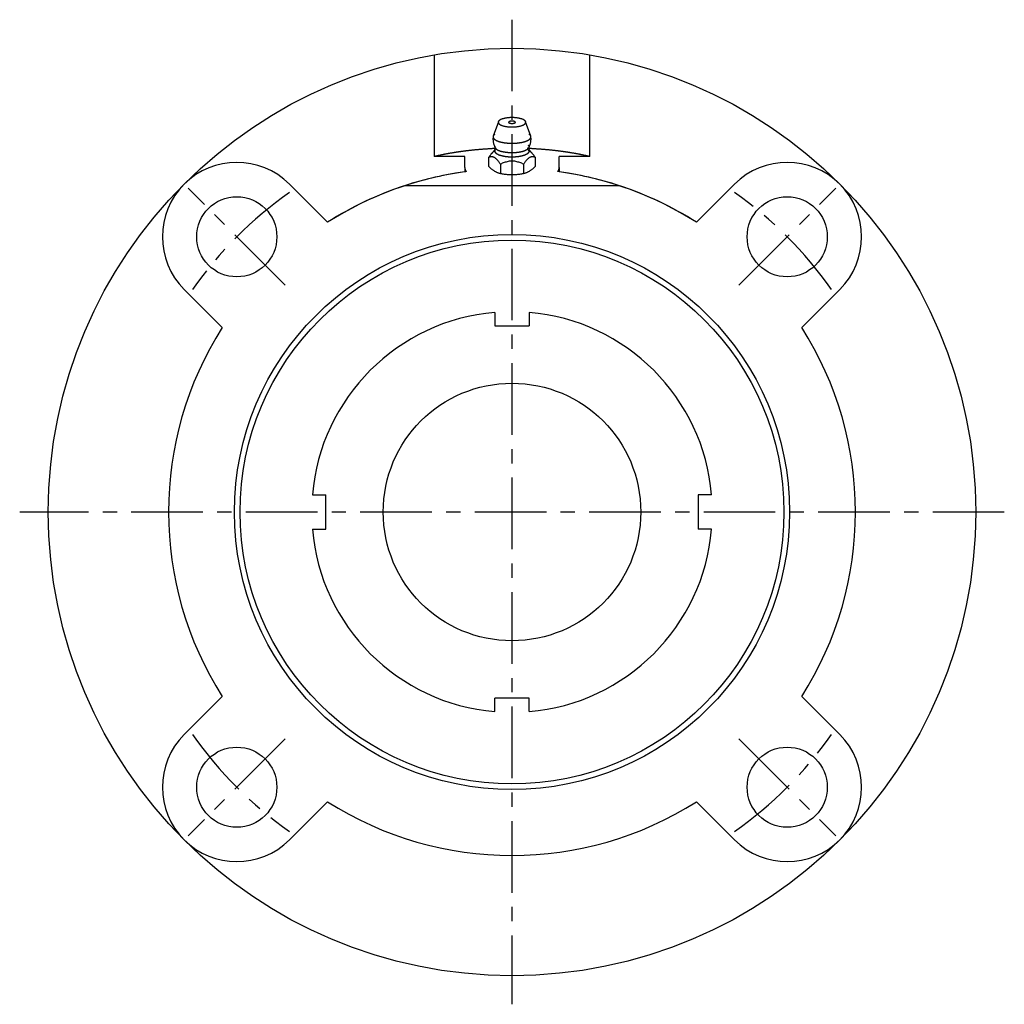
# Model space of a CAD drawing. Extents: x -86 to 176, y -86 to 176.
# Tile 1 of 3: x -86 to 86, y -86 to 86. Entities that reach past the tile are written whole.
import ezdxf

# ---------------------------------------------------------------- set-up
doc = ezdxf.new("R2010")
doc.units = 0
doc.header["$LTSCALE"] = 10
doc.linetypes.add('CENTER', pattern=[2, 1.25, -0.25, 0.25, -0.25])
doc.layers.get('0').update_dxf_attribs({"linetype": 'CONTINUOUS'})
doc.layers.add('CENTER', color=1, linetype='CENTER')

msp = doc.modelspace()

# ---------------------------------------------------------------- linework, layer by layer
for p, q in [((-13.56, 62.1), (-13.56, 79.86)), ((13.56, 79.86), (13.56, 62.1)), ((-2.38, 68.18), (-3.27, 65.67)), ((3.27, 65.67), (2.38, 68.18)), ((-8.25, 62.1), (-13.56, 62.1)), ((-8.25, 60.17), (-8.25, 62.1)), ((-4.04, 60.36), (-4.04, 61.97)), ((4.04, 61.97), (4.04, 60.36)), ((8.25, 60.17), (8.25, 62.1)), ((13.56, 62.1), (8.25, 62.1)), ((-2.02, 60.77), (-2.02, 59.16)), ((2.02, 60.77), (2.02, 59.16)), ((-8.25, 60.17), (-8.25, 59.43)), ((8.25, 60.17), (8.25, 59.43)), ((-38.89, 57.28), (-32.23, 50.61)), ((18.73, 57), (-18.73, 57)), ((32.23, 50.61), (38.89, 57.28)), ((-50.61, 32.23), (-57.28, 38.89)), ((57.28, 38.89), (50.61, 32.23)), ((-3, 34.87), (-3, 32.5)), ((3, 34.87), (3, 32.5)), ((-3, 32.5), (3, 32.5)), ((-34.87, 3), (-32.5, 3)), ((-32.5, -3), (-32.5, 3)), ((32.5, 3), (32.5, -3)), ((34.87, 3), (32.5, 3)), ((-34.87, -3), (-32.5, -3)), ((34.87, -3), (32.5, -3)), ((-57.28, -38.89), (-50.61, -32.23)), ((3, -32.5), (-3, -32.5)), ((-3, -34.87), (-3, -32.5)), ((3, -34.87), (3, -32.5)), ((50.61, -32.23), (57.28, -38.89)), ((-32.23, -50.61), (-38.89, -57.28)), ((38.89, -57.28), (32.23, -50.61))]:
    msp.add_line(p, q)
for points in [[(0.15, 68.27), (0.14, 68.27), (0.13, 68.28), (0.11, 68.28), (0.1, 68.28), (0.09, 68.28), (0.08, 68.28), (0.06, 68.28), (0.05, 68.28), (0.04, 68.28), (0.03, 68.28), (0.01, 68.28), (0, 68.28), (-0.01, 68.28), (-0.03, 68.28), (-0.04, 68.28), (-0.05, 68.28), (-0.06, 68.28), (-0.08, 68.28), (-0.09, 68.28), (-0.1, 68.28), (-0.11, 68.28), (-0.13, 68.28), (-0.14, 68.27), (-0.15, 68.27)], [(-3.29, 65.59), (-3.3, 65.5), (-3.31, 65.42), (-3.31, 65.34), (-3.32, 65.25), (-3.32, 65.17), (-3.32, 65.09), (-3.31, 65), (-3.31, 64.92), (-3.3, 64.83), (-3.29, 64.75), (-3.28, 64.67), (-3.27, 64.58), (-3.25, 64.5), (-3.23, 64.42), (-3.21, 64.34), (-3.19, 64.26), (-3.17, 64.18), (-3.14, 64.1), (-3.11, 64.02), (-3.08, 63.94), (-3.05, 63.86), (-3.02, 63.78), (-2.98, 63.71), (-2.94, 63.63)], [(2.94, 63.63), (2.98, 63.71), (3.02, 63.78), (3.05, 63.86), (3.08, 63.94), (3.11, 64.02), (3.14, 64.1), (3.17, 64.18), (3.19, 64.26), (3.21, 64.34), (3.23, 64.42), (3.25, 64.5), (3.27, 64.58), (3.28, 64.67), (3.29, 64.75), (3.3, 64.83), (3.31, 64.92), (3.31, 65), (3.32, 65.09), (3.32, 65.17), (3.32, 65.25), (3.31, 65.34), (3.31, 65.42), (3.3, 65.5), (3.29, 65.59)], [(-4.04, 61.97), (-3.99, 62.04), (-3.95, 62.11), (-3.9, 62.17), (-3.85, 62.24), (-3.8, 62.3), (-3.76, 62.36), (-3.71, 62.43), (-3.66, 62.49), (-3.62, 62.55), (-3.57, 62.6), (-3.52, 62.66), (-3.47, 62.71), (-3.43, 62.76), (-3.38, 62.81), (-3.33, 62.86), (-3.28, 62.9), (-3.24, 62.95), (-3.19, 62.98), (-3.14, 63.02), (-3.09, 63.06), (-3.05, 63.09), (-3, 63.11), (-2.95, 63.14), (-2.9, 63.16)], [(-2.02, 60.77), (-2.1, 60.89), (-2.19, 61.01), (-2.27, 61.12), (-2.35, 61.23), (-2.44, 61.34), (-2.52, 61.44), (-2.61, 61.54), (-2.69, 61.62), (-2.78, 61.71), (-2.86, 61.78), (-2.95, 61.84), (-3.03, 61.9), (-3.11, 61.94), (-3.2, 61.98), (-3.28, 62.01), (-3.37, 62.03), (-3.45, 62.04), (-3.54, 62.04), (-3.62, 62.04), (-3.71, 62.04), (-3.79, 62.02), (-3.87, 62.01), (-3.96, 61.99), (-4.04, 61.97)], [(-3.38, 62.81), (-3.36, 62.83), (-3.34, 62.85), (-3.33, 62.87), (-3.31, 62.89), (-3.29, 62.91), (-3.27, 62.93), (-3.25, 62.95), (-3.24, 62.97), (-3.22, 62.99), (-3.2, 63.01), (-3.18, 63.03), (-3.16, 63.05), (-3.14, 63.07), (-3.13, 63.09), (-3.11, 63.12), (-3.09, 63.14), (-3.07, 63.16), (-3.05, 63.19), (-3.04, 63.21), (-3.02, 63.23), (-3, 63.26), (-2.98, 63.28), (-2.97, 63.31), (-2.95, 63.33)], [(-2.95, 63.32), (-2.95, 63.33), (-2.95, 63.33), (-2.94, 63.34), (-2.94, 63.35), (-2.94, 63.36), (-2.93, 63.37), (-2.93, 63.38), (-2.93, 63.39), (-2.92, 63.41), (-2.92, 63.43), (-2.92, 63.44), (-2.92, 63.46), (-2.92, 63.48), (-2.92, 63.49), (-2.92, 63.51), (-2.92, 63.53), (-2.92, 63.54), (-2.92, 63.56), (-2.93, 63.58), (-2.93, 63.59), (-2.93, 63.6), (-2.94, 63.61), (-2.94, 63.63), (-2.94, 63.63)], [(4.04, 61.97), (3.96, 61.99), (3.87, 62.01), (3.79, 62.02), (3.71, 62.04), (3.62, 62.04), (3.54, 62.04), (3.45, 62.04), (3.37, 62.03), (3.28, 62.01), (3.2, 61.98), (3.11, 61.94), (3.03, 61.9), (2.95, 61.84), (2.86, 61.78), (2.78, 61.71), (2.69, 61.62), (2.61, 61.54), (2.52, 61.44), (2.44, 61.34), (2.35, 61.23), (2.27, 61.12), (2.19, 61.01), (2.1, 60.89), (2.02, 60.77)], [(2.84, 63.18), (2.89, 63.16), (2.94, 63.14), (2.99, 63.12), (3.04, 63.09), (3.09, 63.06), (3.14, 63.02), (3.19, 62.98), (3.24, 62.94), (3.29, 62.9), (3.34, 62.85), (3.39, 62.8), (3.44, 62.75), (3.49, 62.69), (3.54, 62.63), (3.59, 62.57), (3.64, 62.51), (3.69, 62.45), (3.74, 62.39), (3.79, 62.32), (3.84, 62.25), (3.89, 62.18), (3.94, 62.11), (3.99, 62.04), (4.04, 61.97)], [(2.94, 63.63), (2.94, 63.63), (2.93, 63.61), (2.93, 63.6), (2.93, 63.59), (2.92, 63.58), (2.92, 63.56), (2.92, 63.55), (2.91, 63.53), (2.91, 63.51), (2.91, 63.49), (2.91, 63.47), (2.91, 63.45), (2.91, 63.44), (2.92, 63.42), (2.92, 63.4), (2.92, 63.39), (2.93, 63.37), (2.93, 63.36), (2.94, 63.35), (2.94, 63.34), (2.94, 63.34), (2.95, 63.33), (2.95, 63.33), (2.95, 63.32)], [(2.95, 63.33), (2.97, 63.31), (2.98, 63.28), (3, 63.26), (3.02, 63.23), (3.04, 63.21), (3.05, 63.19), (3.07, 63.16), (3.09, 63.14), (3.11, 63.12), (3.13, 63.09), (3.14, 63.07), (3.16, 63.05), (3.18, 63.03), (3.2, 63.01), (3.22, 62.99), (3.24, 62.97), (3.25, 62.95), (3.27, 62.93), (3.29, 62.91), (3.31, 62.89), (3.33, 62.87), (3.34, 62.85), (3.36, 62.83), (3.38, 62.81)], [(-4.04, 60.36), (-3.96, 60.27), (-3.88, 60.18), (-3.79, 60.1), (-3.71, 60.03), (-3.62, 59.96), (-3.54, 59.89), (-3.45, 59.82), (-3.36, 59.76), (-3.28, 59.71), (-3.19, 59.65), (-3.11, 59.6), (-3.03, 59.55), (-2.95, 59.51), (-2.87, 59.46), (-2.78, 59.41), (-2.7, 59.37), (-2.61, 59.33), (-2.53, 59.29), (-2.44, 59.25), (-2.35, 59.22), (-2.27, 59.2), (-2.18, 59.18), (-2.1, 59.17), (-2.02, 59.16)], [(2.02, 60.77), (1.85, 60.84), (1.69, 60.91), (1.52, 60.98), (1.35, 61.04), (1.18, 61.09), (1.02, 61.14), (0.85, 61.19), (0.68, 61.23), (0.51, 61.26), (0.34, 61.28), (0.17, 61.29), (0, 61.3), (-0.17, 61.29), (-0.34, 61.28), (-0.51, 61.26), (-0.68, 61.23), (-0.85, 61.19), (-1.02, 61.14), (-1.18, 61.09), (-1.35, 61.04), (-1.52, 60.98), (-1.69, 60.91), (-1.85, 60.84), (-2.02, 60.77)], [(2.02, 59.16), (2.1, 59.17), (2.18, 59.18), (2.27, 59.2), (2.35, 59.22), (2.44, 59.25), (2.53, 59.29), (2.61, 59.33), (2.7, 59.37), (2.78, 59.41), (2.87, 59.46), (2.95, 59.51), (3.03, 59.55), (3.11, 59.6), (3.19, 59.65), (3.28, 59.71), (3.36, 59.76), (3.45, 59.82), (3.54, 59.89), (3.62, 59.96), (3.71, 60.03), (3.79, 60.1), (3.88, 60.18), (3.96, 60.27), (4.04, 60.36)], [(-7.99, 59.47), (-8.01, 59.46), (-8.03, 59.46), (-8.05, 59.46), (-8.07, 59.46), (-8.09, 59.45), (-8.1, 59.45), (-8.12, 59.45), (-8.13, 59.45), (-8.15, 59.44), (-8.16, 59.44), (-8.17, 59.44), (-8.19, 59.44), (-8.2, 59.44), (-8.21, 59.44), (-8.21, 59.44), (-8.22, 59.43), (-8.23, 59.43), (-8.23, 59.43), (-8.24, 59.43), (-8.24, 59.43), (-8.25, 59.43), (-8.25, 59.43), (-8.25, 59.43), (-8.25, 59.43)], [(-2.02, 59.16), (-1.86, 59.12), (-1.69, 59.08), (-1.52, 59.05), (-1.35, 59.03), (-1.18, 59.01), (-1.01, 58.99), (-0.84, 58.98), (-0.67, 58.97), (-0.5, 58.96), (-0.33, 58.96), (-0.16, 58.95), (0, 58.95), (0.16, 58.95), (0.33, 58.96), (0.5, 58.96), (0.67, 58.97), (0.84, 58.98), (1.01, 58.99), (1.18, 59.01), (1.35, 59.03), (1.52, 59.05), (1.69, 59.08), (1.86, 59.12), (2.02, 59.16)]]:
    msp.add_lwpolyline(points)
for points in [[(-2.4, 68.08, 0), (-2.4, 68.04, 0), (-2.39, 68, 0), (-2.37, 67.96, 0), (-2.35, 67.92, 0), (-2.33, 67.88, 0), (-2.3, 67.84, 0), (-2.26, 67.8, 0), (-2.22, 67.76, 0), (-2.17, 67.73, 0), (-2.12, 67.69, 0), (-2.06, 67.66, 0), (-2, 67.62, 0), (-1.93, 67.59, 0), (-1.86, 67.56, 0), (-1.78, 67.53, 0), (-1.7, 67.5, 0), (-1.61, 67.47, 0), (-1.52, 67.44, 0), (-1.43, 67.42, 0), (-1.33, 67.4, 0), (-1.23, 67.38, 0), (-1.13, 67.36, 0), (-1.03, 67.34, 0), (-0.92, 67.32, 0), (-0.81, 67.31, 0), (-0.7, 67.29, 0), (-0.58, 67.28, 0), (-0.47, 67.27, 0), (-0.35, 67.27, 0), (-0.24, 67.26, 0), (-0.12, 67.26, 0), (0, 67.26, 0), (0.12, 67.26, 0), (0.24, 67.26, 0), (0.35, 67.27, 0), (0.47, 67.27, 0), (0.58, 67.28, 0), (0.7, 67.29, 0), (0.81, 67.31, 0), (0.92, 67.32, 0), (1.03, 67.34, 0), (1.13, 67.36, 0), (1.23, 67.38, 0), (1.33, 67.4, 0), (1.43, 67.42, 0), (1.52, 67.44, 0), (1.61, 67.47, 0), (1.7, 67.5, 0), (1.78, 67.53, 0), (1.86, 67.56, 0), (1.93, 67.59, 0), (2, 67.62, 0), (2.06, 67.66, 0), (2.12, 67.69, 0), (2.17, 67.73, 0), (2.22, 67.76, 0), (2.26, 67.8, 0), (2.3, 67.84, 0), (2.33, 67.88, 0), (2.35, 67.92, 0), (2.37, 67.96, 0), (2.39, 68, 0), (2.4, 68.04, 0), (2.4, 68.08, 0), (2.4, 68.12, 0), (2.39, 68.16, 0), (2.37, 68.2, 0), (2.35, 68.24, 0), (2.33, 68.28, 0), (2.3, 68.32, 0), (2.26, 68.36, 0), (2.22, 68.39, 0), (2.17, 68.43, 0), (2.12, 68.47, 0), (2.06, 68.5, 0), (2, 68.54, 0), (1.93, 68.57, 0), (1.86, 68.6, 0), (1.78, 68.63, 0), (1.7, 68.66, 0), (1.61, 68.69, 0), (1.52, 68.71, 0), (1.43, 68.74, 0), (1.33, 68.76, 0), (1.23, 68.78, 0), (1.13, 68.8, 0), (1.03, 68.82, 0), (0.92, 68.84, 0), (0.81, 68.85, 0), (0.7, 68.86, 0), (0.58, 68.88, 0), (0.47, 68.88, 0), (0.35, 68.89, 0), (0.24, 68.9, 0), (0.12, 68.9, 0), (0, 68.9, 0), (-0.12, 68.9, 0), (-0.24, 68.9, 0), (-0.35, 68.89, 0), (-0.47, 68.88, 0), (-0.58, 68.88, 0), (-0.7, 68.86, 0), (-0.81, 68.85, 0), (-0.92, 68.84, 0), (-1.03, 68.82, 0), (-1.13, 68.8, 0), (-1.23, 68.78, 0), (-1.33, 68.76, 0), (-1.43, 68.74, 0), (-1.52, 68.71, 0), (-1.61, 68.69, 0), (-1.7, 68.66, 0), (-1.78, 68.63, 0), (-1.86, 68.6, 0), (-1.93, 68.57, 0), (-2, 68.54, 0), (-2.06, 68.5, 0), (-2.12, 68.47, 0), (-2.17, 68.43, 0), (-2.22, 68.39, 0), (-2.26, 68.36, 0), (-2.3, 68.32, 0), (-2.33, 68.28, 0), (-2.35, 68.24, 0), (-2.37, 68.2, 0), (-2.39, 68.16, 0), (-2.4, 68.12, 0), (-2.4, 68.08, 0)], [(-0.59, 68.08, 0), (-0.59, 68.07, 0), (-0.59, 68.06, 0), (-0.58, 68.05, 0), (-0.58, 68.04, 0), (-0.57, 68.03, 0), (-0.56, 68.02, 0), (-0.55, 68.01, 0), (-0.54, 68, 0), (-0.53, 67.99, 0), (-0.52, 67.98, 0), (-0.51, 67.98, 0), (-0.49, 67.97, 0), (-0.47, 67.96, 0), (-0.46, 67.95, 0), (-0.44, 67.94, 0), (-0.42, 67.94, 0), (-0.4, 67.93, 0), (-0.37, 67.92, 0), (-0.35, 67.92, 0), (-0.33, 67.91, 0), (-0.3, 67.91, 0), (-0.28, 67.9, 0), (-0.25, 67.9, 0), (-0.23, 67.89, 0), (-0.2, 67.89, 0), (-0.17, 67.89, 0), (-0.14, 67.88, 0), (-0.11, 67.88, 0), (-0.09, 67.88, 0), (-0.06, 67.88, 0), (-0.03, 67.88, 0), (0, 67.88, 0), (0.03, 67.88, 0), (0.06, 67.88, 0), (0.09, 67.88, 0), (0.11, 67.88, 0), (0.14, 67.88, 0), (0.17, 67.89, 0), (0.2, 67.89, 0), (0.23, 67.89, 0), (0.25, 67.9, 0), (0.28, 67.9, 0), (0.3, 67.91, 0), (0.33, 67.91, 0), (0.35, 67.92, 0), (0.37, 67.92, 0), (0.4, 67.93, 0), (0.42, 67.94, 0), (0.44, 67.94, 0), (0.46, 67.95, 0), (0.47, 67.96, 0), (0.49, 67.97, 0), (0.51, 67.98, 0), (0.52, 67.98, 0), (0.53, 67.99, 0), (0.54, 68, 0), (0.55, 68.01, 0), (0.56, 68.02, 0), (0.57, 68.03, 0), (0.58, 68.04, 0), (0.58, 68.05, 0), (0.59, 68.06, 0), (0.59, 68.07, 0), (0.59, 68.08, 0), (0.59, 68.09, 0), (0.59, 68.1, 0), (0.58, 68.11, 0), (0.58, 68.12, 0), (0.57, 68.13, 0), (0.56, 68.14, 0), (0.55, 68.15, 0), (0.54, 68.16, 0), (0.53, 68.17, 0), (0.52, 68.17, 0), (0.51, 68.18, 0), (0.49, 68.19, 0), (0.47, 68.2, 0), (0.46, 68.21, 0), (0.44, 68.21, 0), (0.42, 68.22, 0), (0.4, 68.23, 0), (0.37, 68.23, 0), (0.35, 68.24, 0), (0.33, 68.25, 0), (0.3, 68.25, 0), (0.28, 68.26, 0), (0.25, 68.26, 0), (0.23, 68.27, 0), (0.2, 68.27, 0), (0.17, 68.27, 0), (0.14, 68.27, 0), (0.11, 68.28, 0), (0.09, 68.28, 0), (0.06, 68.28, 0), (0.03, 68.28, 0), (0, 68.28, 0), (-0.03, 68.28, 0), (-0.06, 68.28, 0), (-0.09, 68.28, 0), (-0.11, 68.28, 0), (-0.14, 68.27, 0), (-0.17, 68.27, 0), (-0.2, 68.27, 0), (-0.23, 68.27, 0), (-0.25, 68.26, 0), (-0.28, 68.26, 0), (-0.3, 68.25, 0), (-0.33, 68.25, 0), (-0.35, 68.24, 0), (-0.37, 68.23, 0), (-0.4, 68.23, 0), (-0.42, 68.22, 0), (-0.44, 68.21, 0), (-0.46, 68.21, 0), (-0.47, 68.2, 0), (-0.49, 68.19, 0), (-0.51, 68.18, 0), (-0.52, 68.17, 0), (-0.53, 68.17, 0), (-0.54, 68.16, 0), (-0.55, 68.15, 0), (-0.56, 68.14, 0), (-0.57, 68.13, 0), (-0.58, 68.12, 0), (-0.58, 68.11, 0), (-0.59, 68.1, 0), (-0.59, 68.09, 0), (-0.59, 68.08, 0)], [(-2.99, 66.01, 0), (-3.01, 65.99, 0), (-3.03, 65.98, 0), (-3.05, 65.96, 0), (-3.07, 65.94, 0), (-3.09, 65.93, 0), (-3.11, 65.91, 0), (-3.12, 65.9, 0), (-3.14, 65.88, 0), (-3.16, 65.86, 0), (-3.17, 65.84, 0), (-3.18, 65.83, 0), (-3.2, 65.81, 0), (-3.21, 65.79, 0), (-3.22, 65.78, 0), (-3.23, 65.76, 0), (-3.24, 65.74, 0), (-3.25, 65.72, 0), (-3.26, 65.71, 0), (-3.26, 65.69, 0), (-3.27, 65.67, 0), (-3.28, 65.65, 0), (-3.28, 65.64, 0), (-3.29, 65.62, 0), (-3.29, 65.6, 0), (-3.29, 65.58, 0), (-3.29, 65.57, 0), (-3.29, 65.55, 0), (-3.29, 65.53, 0), (-3.29, 65.51, 0), (-3.29, 65.5, 0), (-3.29, 65.48, 0), (-3.29, 65.46, 0), (-3.28, 65.44, 0), (-3.28, 65.43, 0), (-3.27, 65.41, 0), (-3.27, 65.39, 0), (-3.26, 65.37, 0), (-3.25, 65.36, 0), (-3.24, 65.34, 0), (-3.23, 65.32, 0), (-3.22, 65.3, 0), (-3.21, 65.29, 0), (-3.2, 65.27, 0), (-3.19, 65.25, 0), (-3.17, 65.24, 0), (-3.16, 65.22, 0), (-3.14, 65.2, 0), (-3.13, 65.18, 0), (-3.11, 65.17, 0), (-3.09, 65.15, 0), (-3.08, 65.14, 0), (-3.06, 65.12, 0), (-3.04, 65.1, 0), (-3.02, 65.09, 0), (-3, 65.07, 0), (-2.97, 65.05, 0), (-2.95, 65.04, 0), (-2.93, 65.02, 0), (-2.9, 65.01, 0), (-2.88, 64.99, 0), (-2.85, 64.98, 0), (-2.83, 64.96, 0), (-2.8, 64.95, 0), (-2.77, 64.93, 0), (-2.75, 64.92, 0), (-2.72, 64.9, 0), (-2.69, 64.89, 0), (-2.66, 64.87, 0), (-2.63, 64.86, 0), (-2.6, 64.84, 0), (-2.56, 64.83, 0), (-2.53, 64.82, 0), (-2.5, 64.8, 0), (-2.46, 64.79, 0), (-2.43, 64.78, 0), (-2.39, 64.76, 0), (-2.36, 64.75, 0), (-2.32, 64.74, 0), (-2.29, 64.73, 0), (-2.25, 64.71, 0), (-2.21, 64.7, 0), (-2.17, 64.69, 0), (-2.13, 64.68, 0), (-2.09, 64.67, 0), (-2.05, 64.66, 0), (-2.01, 64.65, 0), (-1.97, 64.64, 0), (-1.93, 64.63, 0), (-1.89, 64.61, 0), (-1.85, 64.6, 0), (-1.8, 64.6, 0), (-1.76, 64.59, 0), (-1.72, 64.58, 0), (-1.67, 64.57, 0), (-1.63, 64.56, 0), (-1.58, 64.55, 0), (-1.54, 64.54, 0), (-1.49, 64.53, 0), (-1.44, 64.53, 0), (-1.4, 64.52, 0), (-1.35, 64.51, 0), (-1.3, 64.5, 0), (-1.26, 64.5, 0), (-1.21, 64.49, 0), (-1.16, 64.48, 0), (-1.11, 64.48, 0), (-1.06, 64.47, 0), (-1.01, 64.47, 0), (-0.97, 64.46, 0), (-0.92, 64.46, 0), (-0.87, 64.45, 0), (-0.82, 64.45, 0), (-0.77, 64.44, 0), (-0.72, 64.44, 0), (-0.67, 64.43, 0), (-0.61, 64.43, 0), (-0.56, 64.43, 0), (-0.51, 64.43, 0), (-0.46, 64.42, 0), (-0.41, 64.42, 0), (-0.36, 64.42, 0), (-0.31, 64.42, 0), (-0.26, 64.42, 0), (-0.21, 64.41, 0), (-0.15, 64.41, 0), (-0.1, 64.41, 0), (-0.05, 64.41, 0), (0, 64.41, 0)], [(0, 64.41, 0), (0.05, 64.41, 0), (0.11, 64.41, 0), (0.16, 64.41, 0), (0.21, 64.41, 0), (0.26, 64.42, 0), (0.32, 64.42, 0), (0.37, 64.42, 0), (0.42, 64.42, 0), (0.47, 64.42, 0), (0.53, 64.43, 0), (0.58, 64.43, 0), (0.63, 64.43, 0), (0.68, 64.44, 0), (0.73, 64.44, 0), (0.78, 64.44, 0), (0.83, 64.45, 0), (0.89, 64.45, 0), (0.94, 64.46, 0), (0.99, 64.46, 0), (1.04, 64.47, 0), (1.09, 64.47, 0), (1.14, 64.48, 0), (1.19, 64.49, 0), (1.23, 64.49, 0), (1.28, 64.5, 0), (1.33, 64.51, 0), (1.38, 64.52, 0), (1.43, 64.52, 0), (1.48, 64.53, 0), (1.52, 64.54, 0), (1.57, 64.55, 0), (1.61, 64.56, 0), (1.66, 64.57, 0), (1.71, 64.57, 0), (1.75, 64.58, 0), (1.8, 64.59, 0), (1.84, 64.6, 0), (1.88, 64.61, 0), (1.93, 64.62, 0), (1.97, 64.63, 0), (2.01, 64.65, 0), (2.05, 64.66, 0), (2.09, 64.67, 0), (2.13, 64.68, 0), (2.17, 64.69, 0), (2.21, 64.7, 0), (2.25, 64.72, 0), (2.29, 64.73, 0), (2.33, 64.74, 0), (2.36, 64.75, 0), (2.4, 64.77, 0), (2.44, 64.78, 0), (2.47, 64.79, 0), (2.51, 64.81, 0), (2.54, 64.82, 0), (2.57, 64.83, 0), (2.61, 64.85, 0), (2.64, 64.86, 0), (2.67, 64.88, 0), (2.7, 64.89, 0), (2.73, 64.91, 0), (2.76, 64.92, 0), (2.79, 64.94, 0), (2.82, 64.95, 0), (2.84, 64.97, 0), (2.87, 64.98, 0), (2.89, 65, 0), (2.92, 65.02, 0), (2.94, 65.03, 0), (2.97, 65.05, 0), (2.99, 65.06, 0), (3.01, 65.08, 0), (3.03, 65.1, 0), (3.05, 65.11, 0), (3.07, 65.13, 0), (3.09, 65.15, 0), (3.11, 65.16, 0), (3.13, 65.18, 0), (3.14, 65.2, 0), (3.16, 65.22, 0), (3.17, 65.23, 0), (3.19, 65.25, 0), (3.2, 65.27, 0), (3.21, 65.29, 0), (3.22, 65.3, 0), (3.23, 65.32, 0), (3.24, 65.34, 0), (3.25, 65.36, 0), (3.26, 65.37, 0), (3.27, 65.39, 0), (3.27, 65.41, 0), (3.28, 65.43, 0), (3.28, 65.45, 0), (3.29, 65.46, 0), (3.29, 65.48, 0), (3.29, 65.5, 0), (3.29, 65.52, 0), (3.29, 65.54, 0), (3.29, 65.55, 0), (3.29, 65.57, 0), (3.29, 65.59, 0), (3.29, 65.61, 0), (3.28, 65.63, 0), (3.28, 65.64, 0), (3.27, 65.66, 0), (3.27, 65.68, 0), (3.26, 65.7, 0), (3.25, 65.72, 0), (3.24, 65.73, 0), (3.24, 65.75, 0), (3.22, 65.77, 0), (3.21, 65.79, 0), (3.2, 65.8, 0), (3.19, 65.82, 0), (3.18, 65.84, 0), (3.16, 65.86, 0), (3.15, 65.87, 0), (3.13, 65.89, 0), (3.11, 65.91, 0), (3.09, 65.92, 0), (3.08, 65.94, 0), (3.06, 65.96, 0), (3.04, 65.98, 0), (3.02, 65.99, 0), (2.99, 66.01, 0), (2.97, 66.02, 0), (2.95, 66.04, 0), (2.92, 66.06, 0)], [(-2.97, 63.93, 0), (-2.98, 63.91, 0), (-2.98, 63.9, 0), (-2.98, 63.89, 0), (-2.98, 63.87, 0), (-2.99, 63.86, 0), (-2.99, 63.85, 0), (-2.99, 63.83, 0), (-2.99, 63.82, 0), (-2.99, 63.81, 0), (-2.99, 63.79, 0), (-2.99, 63.78, 0), (-2.99, 63.77, 0), (-2.98, 63.75, 0), (-2.98, 63.74, 0), (-2.98, 63.73, 0), (-2.98, 63.71, 0), (-2.97, 63.7, 0), (-2.97, 63.69, 0), (-2.96, 63.67, 0), (-2.96, 63.66, 0), (-2.95, 63.65, 0), (-2.94, 63.63, 0), (-2.94, 63.62, 0), (-2.93, 63.61, 0), (-2.92, 63.59, 0), (-2.91, 63.58, 0), (-2.9, 63.57, 0), (-2.89, 63.55, 0), (-2.88, 63.54, 0), (-2.87, 63.53, 0), (-2.86, 63.52, 0), (-2.85, 63.5, 0), (-2.84, 63.49, 0), (-2.82, 63.48, 0), (-2.81, 63.46, 0), (-2.8, 63.45, 0), (-2.78, 63.44, 0), (-2.77, 63.43, 0), (-2.75, 63.41, 0), (-2.74, 63.4, 0), (-2.72, 63.39, 0), (-2.7, 63.38, 0), (-2.69, 63.37, 0), (-2.67, 63.35, 0), (-2.65, 63.34, 0), (-2.63, 63.33, 0), (-2.61, 63.32, 0), (-2.6, 63.31, 0), (-2.58, 63.29, 0), (-2.56, 63.28, 0), (-2.53, 63.27, 0), (-2.51, 63.26, 0), (-2.49, 63.25, 0), (-2.47, 63.24, 0), (-2.45, 63.23, 0), (-2.43, 63.22, 0), (-2.4, 63.2, 0), (-2.38, 63.19, 0), (-2.35, 63.18, 0), (-2.33, 63.17, 0), (-2.31, 63.16, 0), (-2.28, 63.15, 0), (-2.25, 63.14, 0), (-2.23, 63.13, 0), (-2.2, 63.12, 0), (-2.18, 63.11, 0), (-2.15, 63.1, 0), (-2.12, 63.09, 0), (-2.09, 63.08, 0), (-2.06, 63.07, 0), (-2.04, 63.06, 0), (-2.01, 63.06, 0), (-1.98, 63.05, 0), (-1.95, 63.04, 0), (-1.92, 63.03, 0), (-1.89, 63.02, 0), (-1.86, 63.01, 0), (-1.83, 63, 0), (-1.79, 63, 0), (-1.76, 62.99, 0), (-1.73, 62.98, 0), (-1.7, 62.97, 0), (-1.67, 62.96, 0), (-1.63, 62.96, 0), (-1.6, 62.95, 0), (-1.57, 62.94, 0), (-1.53, 62.94, 0), (-1.5, 62.93, 0), (-1.47, 62.92, 0), (-1.43, 62.92, 0), (-1.4, 62.91, 0), (-1.36, 62.9, 0), (-1.33, 62.9, 0), (-1.29, 62.89, 0), (-1.26, 62.89, 0), (-1.22, 62.88, 0), (-1.18, 62.87, 0), (-1.15, 62.87, 0), (-1.11, 62.86, 0), (-1.08, 62.86, 0), (-1.04, 62.85, 0), (-1, 62.85, 0), (-0.96, 62.85, 0), (-0.93, 62.84, 0), (-0.89, 62.84, 0), (-0.85, 62.83, 0), (-0.81, 62.83, 0), (-0.78, 62.83, 0), (-0.74, 62.82, 0), (-0.7, 62.82, 0), (-0.66, 62.82, 0), (-0.62, 62.81, 0), (-0.59, 62.81, 0), (-0.55, 62.81, 0), (-0.51, 62.81, 0), (-0.47, 62.8, 0), (-0.43, 62.8, 0), (-0.39, 62.8, 0), (-0.35, 62.8, 0), (-0.31, 62.8, 0), (-0.27, 62.8, 0), (-0.24, 62.79, 0), (-0.2, 62.79, 0), (-0.16, 62.79, 0), (-0.12, 62.79, 0), (-0.08, 62.79, 0), (-0.04, 62.79, 0), (0, 62.79, 0)], [(0, 62.79, 0), (0.04, 62.79, 0), (0.09, 62.79, 0), (0.13, 62.79, 0), (0.17, 62.79, 0), (0.21, 62.79, 0), (0.26, 62.79, 0), (0.3, 62.8, 0), (0.34, 62.8, 0), (0.38, 62.8, 0), (0.43, 62.8, 0), (0.47, 62.8, 0), (0.51, 62.81, 0), (0.55, 62.81, 0), (0.59, 62.81, 0), (0.64, 62.81, 0), (0.68, 62.82, 0), (0.72, 62.82, 0), (0.76, 62.82, 0), (0.8, 62.83, 0), (0.84, 62.83, 0), (0.88, 62.84, 0), (0.92, 62.84, 0), (0.96, 62.85, 0), (1, 62.85, 0), (1.04, 62.86, 0), (1.08, 62.86, 0), (1.12, 62.87, 0), (1.16, 62.87, 0), (1.2, 62.88, 0), (1.24, 62.88, 0), (1.28, 62.89, 0), (1.32, 62.9, 0), (1.36, 62.9, 0), (1.4, 62.91, 0), (1.43, 62.92, 0), (1.47, 62.92, 0), (1.51, 62.93, 0), (1.54, 62.94, 0), (1.58, 62.95, 0), (1.62, 62.95, 0), (1.65, 62.96, 0), (1.69, 62.97, 0), (1.72, 62.98, 0), (1.76, 62.99, 0), (1.79, 63, 0), (1.83, 63, 0), (1.86, 63.01, 0), (1.89, 63.02, 0), (1.93, 63.03, 0), (1.96, 63.04, 0), (1.99, 63.05, 0), (2.02, 63.06, 0), (2.05, 63.07, 0), (2.08, 63.08, 0), (2.11, 63.09, 0), (2.14, 63.1, 0), (2.17, 63.11, 0), (2.2, 63.12, 0), (2.23, 63.13, 0), (2.26, 63.14, 0), (2.29, 63.16, 0), (2.31, 63.17, 0), (2.34, 63.18, 0), (2.37, 63.19, 0), (2.39, 63.2, 0), (2.42, 63.21, 0), (2.44, 63.22, 0), (2.47, 63.24, 0), (2.49, 63.25, 0), (2.52, 63.26, 0), (2.54, 63.27, 0), (2.56, 63.29, 0), (2.58, 63.3, 0), (2.6, 63.31, 0), (2.62, 63.32, 0), (2.64, 63.34, 0), (2.66, 63.35, 0), (2.68, 63.36, 0), (2.7, 63.38, 0), (2.72, 63.39, 0), (2.74, 63.4, 0), (2.75, 63.42, 0), (2.77, 63.43, 0), (2.79, 63.44, 0), (2.8, 63.46, 0), (2.82, 63.47, 0), (2.83, 63.48, 0), (2.84, 63.5, 0), (2.86, 63.51, 0), (2.87, 63.53, 0), (2.88, 63.54, 0), (2.89, 63.55, 0), (2.9, 63.57, 0), (2.91, 63.58, 0), (2.92, 63.6, 0), (2.93, 63.61, 0), (2.94, 63.63, 0), (2.95, 63.64, 0), (2.95, 63.65, 0), (2.96, 63.67, 0), (2.97, 63.68, 0), (2.97, 63.7, 0), (2.97, 63.71, 0), (2.98, 63.73, 0), (2.98, 63.74, 0), (2.98, 63.76, 0), (2.99, 63.77, 0), (2.99, 63.78, 0), (2.99, 63.8, 0), (2.99, 63.81, 0), (2.99, 63.83, 0), (2.99, 63.84, 0), (2.99, 63.86, 0), (2.98, 63.87, 0), (2.98, 63.89, 0), (2.98, 63.9, 0), (2.97, 63.92, 0), (2.97, 63.93, 0), (2.97, 63.95, 0), (2.96, 63.96, 0), (2.95, 63.97, 0), (2.95, 63.99, 0), (2.94, 64, 0), (2.93, 64.02, 0), (2.92, 64.03, 0), (2.91, 64.05, 0), (2.9, 64.06, 0), (2.89, 64.07, 0)], [(-2.8, 63.49, 0), (-2.89, 63.49, 0), (-2.98, 63.49, 0), (-3.07, 63.48, 0), (-3.15, 63.48, 0), (-3.24, 63.47, 0), (-3.33, 63.47, 0), (-3.42, 63.47, 0), (-3.51, 63.46, 0), (-3.6, 63.46, 0), (-3.69, 63.45, 0), (-3.78, 63.45, 0), (-3.87, 63.44, 0), (-3.96, 63.44, 0), (-4.05, 63.43, 0), (-4.14, 63.43, 0), (-4.22, 63.42, 0), (-4.31, 63.41, 0), (-4.4, 63.41, 0), (-4.49, 63.4, 0), (-4.58, 63.4, 0), (-4.67, 63.39, 0), (-4.76, 63.39, 0), (-4.84, 63.38, 0), (-4.93, 63.37, 0), (-5.02, 63.37, 0), (-5.11, 63.36, 0), (-5.2, 63.35, 0), (-5.29, 63.35, 0), (-5.37, 63.34, 0), (-5.46, 63.33, 0), (-5.55, 63.32, 0), (-5.64, 63.32, 0), (-5.73, 63.31, 0), (-5.81, 63.3, 0), (-5.9, 63.29, 0), (-5.99, 63.29, 0), (-6.08, 63.28, 0), (-6.16, 63.27, 0), (-6.25, 63.26, 0), (-6.34, 63.25, 0), (-6.43, 63.25, 0), (-6.51, 63.24, 0), (-6.6, 63.23, 0), (-6.69, 63.22, 0), (-6.77, 63.21, 0), (-6.86, 63.2, 0), (-6.95, 63.19, 0), (-7.03, 63.18, 0), (-7.12, 63.17, 0), (-7.21, 63.17, 0), (-7.29, 63.16, 0), (-7.38, 63.15, 0), (-7.46, 63.14, 0), (-7.55, 63.13, 0), (-7.64, 63.12, 0), (-7.72, 63.11, 0), (-7.81, 63.1, 0), (-7.89, 63.09, 0), (-7.98, 63.08, 0), (-8.06, 63.07, 0), (-8.15, 63.05, 0), (-8.23, 63.04, 0), (-8.32, 63.03, 0), (-8.4, 63.02, 0), (-8.49, 63.01, 0), (-8.57, 63, 0), (-8.66, 62.99, 0), (-8.74, 62.98, 0), (-8.83, 62.97, 0), (-8.91, 62.95, 0), (-9, 62.94, 0), (-9.08, 62.93, 0), (-9.16, 62.92, 0), (-9.25, 62.91, 0), (-9.33, 62.89, 0), (-9.41, 62.88, 0), (-9.5, 62.87, 0), (-9.58, 62.86, 0), (-9.66, 62.84, 0), (-9.75, 62.83, 0), (-9.83, 62.82, 0), (-9.91, 62.81, 0), (-10, 62.79, 0), (-10.08, 62.78, 0), (-10.16, 62.77, 0), (-10.24, 62.75, 0), (-10.33, 62.74, 0), (-10.41, 62.73, 0), (-10.49, 62.71, 0), (-10.57, 62.7, 0), (-10.65, 62.68, 0), (-10.73, 62.67, 0), (-10.82, 62.66, 0), (-10.9, 62.64, 0), (-10.98, 62.63, 0), (-11.06, 62.61, 0), (-11.14, 62.6, 0), (-11.22, 62.58, 0), (-11.3, 62.57, 0), (-11.38, 62.55, 0), (-11.46, 62.54, 0), (-11.54, 62.52, 0), (-11.62, 62.51, 0), (-11.7, 62.49, 0), (-11.78, 62.48, 0), (-11.86, 62.46, 0), (-11.94, 62.45, 0), (-12.02, 62.43, 0), (-12.1, 62.42, 0), (-12.18, 62.4, 0), (-12.25, 62.38, 0), (-12.33, 62.37, 0), (-12.41, 62.35, 0), (-12.49, 62.33, 0), (-12.57, 62.32, 0), (-12.65, 62.3, 0), (-12.72, 62.28, 0), (-12.8, 62.27, 0), (-12.88, 62.25, 0), (-12.96, 62.23, 0), (-13.03, 62.22, 0), (-13.11, 62.2, 0), (-13.19, 62.18, 0), (-13.26, 62.17, 0), (-13.34, 62.15, 0), (-13.41, 62.13, 0), (-13.49, 62.11, 0), (-13.57, 62.1, 0)], [(-2.76, 63.52, 0), (-2.78, 63.5, 0), (-2.8, 63.49, 0), (-2.82, 63.47, 0), (-2.83, 63.46, 0), (-2.85, 63.44, 0), (-2.87, 63.43, 0), (-2.88, 63.41, 0), (-2.9, 63.4, 0), (-2.91, 63.38, 0), (-2.92, 63.36, 0), (-2.93, 63.35, 0), (-2.95, 63.33, 0), (-2.96, 63.32, 0), (-2.97, 63.3, 0), (-2.98, 63.29, 0), (-2.98, 63.27, 0), (-2.99, 63.25, 0), (-3, 63.24, 0), (-3.01, 63.22, 0), (-3.01, 63.21, 0), (-3.02, 63.19, 0), (-3.02, 63.17, 0), (-3.03, 63.16, 0), (-3.03, 63.14, 0), (-3.03, 63.13, 0), (-3.03, 63.11, 0), (-3.03, 63.09, 0), (-3.03, 63.08, 0), (-3.03, 63.06, 0), (-3.03, 63.04, 0), (-3.03, 63.03, 0), (-3.02, 63.01, 0), (-3.02, 63, 0), (-3.02, 62.98, 0), (-3.01, 62.96, 0), (-3.01, 62.95, 0), (-3, 62.93, 0), (-2.99, 62.92, 0), (-2.98, 62.9, 0), (-2.97, 62.88, 0), (-2.96, 62.87, 0), (-2.95, 62.85, 0), (-2.94, 62.84, 0), (-2.93, 62.82, 0), (-2.92, 62.8, 0), (-2.91, 62.79, 0), (-2.89, 62.77, 0), (-2.88, 62.76, 0), (-2.86, 62.74, 0), (-2.85, 62.73, 0), (-2.83, 62.71, 0), (-2.81, 62.7, 0), (-2.79, 62.68, 0), (-2.77, 62.67, 0), (-2.76, 62.65, 0), (-2.73, 62.64, 0), (-2.71, 62.62, 0), (-2.69, 62.61, 0), (-2.67, 62.6, 0), (-2.65, 62.58, 0), (-2.62, 62.57, 0), (-2.6, 62.55, 0), (-2.58, 62.54, 0), (-2.55, 62.53, 0), (-2.52, 62.51, 0), (-2.5, 62.5, 0), (-2.47, 62.49, 0), (-2.44, 62.47, 0), (-2.41, 62.46, 0), (-2.39, 62.45, 0), (-2.36, 62.43, 0), (-2.33, 62.42, 0), (-2.3, 62.41, 0), (-2.26, 62.4, 0), (-2.23, 62.38, 0), (-2.2, 62.37, 0), (-2.17, 62.36, 0), (-2.13, 62.35, 0), (-2.1, 62.34, 0), (-2.07, 62.33, 0), (-2.03, 62.32, 0), (-2, 62.31, 0), (-1.96, 62.3, 0), (-1.92, 62.28, 0), (-1.89, 62.27, 0), (-1.85, 62.26, 0), (-1.81, 62.25, 0), (-1.77, 62.25, 0), (-1.73, 62.24, 0), (-1.7, 62.23, 0), (-1.66, 62.22, 0), (-1.62, 62.21, 0), (-1.58, 62.2, 0), (-1.54, 62.19, 0), (-1.49, 62.18, 0), (-1.45, 62.18, 0), (-1.41, 62.17, 0), (-1.37, 62.16, 0), (-1.33, 62.15, 0), (-1.28, 62.15, 0), (-1.24, 62.14, 0), (-1.2, 62.13, 0), (-1.15, 62.13, 0), (-1.11, 62.12, 0), (-1.07, 62.12, 0), (-1.02, 62.11, 0), (-0.98, 62.1, 0), (-0.93, 62.1, 0), (-0.89, 62.09, 0), (-0.84, 62.09, 0), (-0.8, 62.09, 0), (-0.75, 62.08, 0), (-0.7, 62.08, 0), (-0.66, 62.07, 0), (-0.61, 62.07, 0), (-0.56, 62.07, 0), (-0.52, 62.06, 0), (-0.47, 62.06, 0), (-0.42, 62.06, 0), (-0.38, 62.06, 0), (-0.33, 62.06, 0), (-0.28, 62.05, 0), (-0.24, 62.05, 0), (-0.19, 62.05, 0), (-0.14, 62.05, 0), (-0.09, 62.05, 0), (-0.05, 62.05, 0), (0, 62.05, 0)], [(0, 62.05, 0), (0.05, 62.05, 0), (0.1, 62.05, 0), (0.15, 62.05, 0), (0.19, 62.05, 0), (0.24, 62.05, 0), (0.29, 62.05, 0), (0.34, 62.06, 0), (0.39, 62.06, 0), (0.43, 62.06, 0), (0.48, 62.06, 0), (0.53, 62.07, 0), (0.58, 62.07, 0), (0.63, 62.07, 0), (0.67, 62.08, 0), (0.72, 62.08, 0), (0.77, 62.08, 0), (0.81, 62.09, 0), (0.86, 62.09, 0), (0.91, 62.1, 0), (0.95, 62.1, 0), (1, 62.11, 0), (1.04, 62.11, 0), (1.09, 62.12, 0), (1.14, 62.12, 0), (1.18, 62.13, 0), (1.22, 62.14, 0), (1.27, 62.14, 0), (1.31, 62.15, 0), (1.36, 62.16, 0), (1.4, 62.17, 0), (1.44, 62.17, 0), (1.48, 62.18, 0), (1.53, 62.19, 0), (1.57, 62.2, 0), (1.61, 62.21, 0), (1.65, 62.22, 0), (1.69, 62.23, 0), (1.73, 62.24, 0), (1.77, 62.24, 0), (1.81, 62.25, 0), (1.85, 62.26, 0), (1.89, 62.27, 0), (1.92, 62.29, 0), (1.96, 62.3, 0), (2, 62.31, 0), (2.03, 62.32, 0), (2.07, 62.33, 0), (2.11, 62.34, 0), (2.14, 62.35, 0), (2.17, 62.36, 0), (2.21, 62.38, 0), (2.24, 62.39, 0), (2.27, 62.4, 0), (2.31, 62.41, 0), (2.34, 62.43, 0), (2.37, 62.44, 0), (2.4, 62.45, 0), (2.43, 62.46, 0), (2.46, 62.48, 0), (2.48, 62.49, 0), (2.51, 62.5, 0), (2.54, 62.52, 0), (2.56, 62.53, 0), (2.59, 62.55, 0), (2.61, 62.56, 0), (2.64, 62.58, 0), (2.66, 62.59, 0), (2.69, 62.6, 0), (2.71, 62.62, 0), (2.73, 62.63, 0), (2.75, 62.65, 0), (2.77, 62.66, 0), (2.79, 62.68, 0), (2.81, 62.69, 0), (2.83, 62.71, 0), (2.84, 62.73, 0), (2.86, 62.74, 0), (2.88, 62.76, 0), (2.89, 62.77, 0), (2.9, 62.79, 0), (2.92, 62.8, 0), (2.93, 62.82, 0), (2.94, 62.84, 0), (2.95, 62.85, 0), (2.96, 62.87, 0), (2.97, 62.88, 0), (2.98, 62.9, 0), (2.99, 62.92, 0), (3, 62.93, 0), (3.01, 62.95, 0), (3.01, 62.97, 0), (3.02, 62.98, 0), (3.02, 63, 0), (3.03, 63.02, 0), (3.03, 63.03, 0), (3.03, 63.05, 0), (3.03, 63.07, 0), (3.03, 63.08, 0), (3.03, 63.1, 0), (3.03, 63.12, 0), (3.03, 63.13, 0), (3.03, 63.15, 0), (3.02, 63.17, 0), (3.02, 63.18, 0), (3.01, 63.2, 0), (3.01, 63.22, 0), (3, 63.23, 0), (3, 63.25, 0), (2.99, 63.26, 0), (2.98, 63.28, 0), (2.97, 63.3, 0), (2.96, 63.31, 0), (2.95, 63.33, 0), (2.94, 63.35, 0), (2.92, 63.36, 0), (2.91, 63.38, 0), (2.9, 63.39, 0), (2.88, 63.41, 0), (2.87, 63.42, 0), (2.85, 63.44, 0), (2.83, 63.46, 0), (2.82, 63.47, 0), (2.8, 63.49, 0), (2.78, 63.5, 0), (2.76, 63.52, 0), (2.74, 63.53, 0), (2.72, 63.55, 0), (2.7, 63.56, 0)], [(13.57, 62.1, 0), (13.49, 62.11, 0), (13.41, 62.13, 0), (13.34, 62.15, 0), (13.26, 62.17, 0), (13.19, 62.18, 0), (13.11, 62.2, 0), (13.03, 62.22, 0), (12.96, 62.23, 0), (12.88, 62.25, 0), (12.8, 62.27, 0), (12.72, 62.28, 0), (12.65, 62.3, 0), (12.57, 62.32, 0), (12.49, 62.33, 0), (12.41, 62.35, 0), (12.33, 62.37, 0), (12.25, 62.38, 0), (12.18, 62.4, 0), (12.1, 62.42, 0), (12.02, 62.43, 0), (11.94, 62.45, 0), (11.86, 62.46, 0), (11.78, 62.48, 0), (11.7, 62.49, 0), (11.62, 62.51, 0), (11.54, 62.52, 0), (11.46, 62.54, 0), (11.38, 62.55, 0), (11.3, 62.57, 0), (11.22, 62.58, 0), (11.14, 62.6, 0), (11.06, 62.61, 0), (10.98, 62.63, 0), (10.9, 62.64, 0), (10.82, 62.66, 0), (10.73, 62.67, 0), (10.65, 62.68, 0), (10.57, 62.7, 0), (10.49, 62.71, 0), (10.41, 62.73, 0), (10.33, 62.74, 0), (10.24, 62.75, 0), (10.16, 62.77, 0), (10.08, 62.78, 0), (10, 62.79, 0), (9.91, 62.81, 0), (9.83, 62.82, 0), (9.75, 62.83, 0), (9.66, 62.84, 0), (9.58, 62.86, 0), (9.5, 62.87, 0), (9.41, 62.88, 0), (9.33, 62.89, 0), (9.25, 62.91, 0), (9.16, 62.92, 0), (9.08, 62.93, 0), (9, 62.94, 0), (8.91, 62.95, 0), (8.83, 62.97, 0), (8.74, 62.98, 0), (8.66, 62.99, 0), (8.57, 63, 0), (8.49, 63.01, 0), (8.4, 63.02, 0), (8.32, 63.03, 0), (8.23, 63.04, 0), (8.15, 63.05, 0), (8.06, 63.07, 0), (7.98, 63.08, 0), (7.89, 63.09, 0), (7.81, 63.1, 0), (7.72, 63.11, 0), (7.64, 63.12, 0), (7.55, 63.13, 0), (7.46, 63.14, 0), (7.38, 63.15, 0), (7.29, 63.16, 0), (7.21, 63.17, 0), (7.12, 63.17, 0), (7.03, 63.18, 0), (6.95, 63.19, 0), (6.86, 63.2, 0), (6.77, 63.21, 0), (6.69, 63.22, 0), (6.6, 63.23, 0), (6.51, 63.24, 0), (6.43, 63.25, 0), (6.34, 63.25, 0), (6.25, 63.26, 0), (6.16, 63.27, 0), (6.08, 63.28, 0), (5.99, 63.29, 0), (5.9, 63.29, 0), (5.81, 63.3, 0), (5.73, 63.31, 0), (5.64, 63.32, 0), (5.55, 63.32, 0), (5.46, 63.33, 0), (5.37, 63.34, 0), (5.29, 63.35, 0), (5.2, 63.35, 0), (5.11, 63.36, 0), (5.02, 63.37, 0), (4.93, 63.37, 0), (4.84, 63.38, 0), (4.76, 63.39, 0), (4.67, 63.39, 0), (4.58, 63.4, 0), (4.49, 63.4, 0), (4.4, 63.41, 0), (4.31, 63.41, 0), (4.22, 63.42, 0), (4.14, 63.43, 0), (4.05, 63.43, 0), (3.96, 63.44, 0), (3.87, 63.44, 0), (3.78, 63.45, 0), (3.69, 63.45, 0), (3.6, 63.46, 0), (3.51, 63.46, 0), (3.42, 63.47, 0), (3.33, 63.47, 0), (3.24, 63.47, 0), (3.15, 63.48, 0), (3.07, 63.48, 0), (2.98, 63.49, 0), (2.89, 63.49, 0), (2.8, 63.49, 0)], [(-8.25, 60.17, 0), (-8.25, 60.17, 0), (-8.25, 60.16, 0), (-8.25, 60.16, 0), (-8.25, 60.15, 0), (-8.25, 60.14, 0), (-8.25, 60.14, 0), (-8.25, 60.13, 0), (-8.25, 60.13, 0), (-8.25, 60.12, 0), (-8.25, 60.12, 0), (-8.25, 60.11, 0), (-8.25, 60.11, 0), (-8.25, 60.1, 0), (-8.25, 60.09, 0), (-8.25, 60.09, 0), (-8.25, 60.08, 0), (-8.25, 60.08, 0), (-8.24, 60.07, 0), (-8.24, 60.07, 0), (-8.24, 60.06, 0), (-8.24, 60.06, 0), (-8.24, 60.05, 0), (-8.24, 60.04, 0), (-8.24, 60.04, 0), (-8.24, 60.03, 0), (-8.24, 60.03, 0), (-8.24, 60.02, 0), (-8.24, 60.02, 0), (-8.24, 60.01, 0), (-8.24, 60.01, 0), (-8.23, 60, 0), (-8.23, 59.99, 0), (-8.23, 59.99, 0), (-8.23, 59.98, 0), (-8.23, 59.98, 0), (-8.23, 59.97, 0), (-8.23, 59.97, 0), (-8.23, 59.96, 0), (-8.23, 59.96, 0), (-8.22, 59.95, 0), (-8.22, 59.94, 0), (-8.22, 59.94, 0), (-8.22, 59.93, 0), (-8.22, 59.93, 0), (-8.22, 59.92, 0), (-8.22, 59.92, 0), (-8.21, 59.91, 0), (-8.21, 59.91, 0), (-8.21, 59.9, 0), (-8.21, 59.89, 0), (-8.21, 59.89, 0), (-8.21, 59.88, 0), (-8.2, 59.88, 0), (-8.2, 59.87, 0), (-8.2, 59.87, 0), (-8.2, 59.86, 0), (-8.2, 59.86, 0), (-8.2, 59.85, 0), (-8.19, 59.84, 0), (-8.19, 59.84, 0), (-8.19, 59.83, 0), (-8.19, 59.83, 0), (-8.19, 59.82, 0), (-8.18, 59.82, 0), (-8.18, 59.81, 0), (-8.18, 59.81, 0), (-8.18, 59.8, 0), (-8.18, 59.79, 0), (-8.17, 59.79, 0), (-8.17, 59.78, 0), (-8.17, 59.78, 0), (-8.17, 59.77, 0), (-8.16, 59.77, 0), (-8.16, 59.76, 0), (-8.16, 59.76, 0), (-8.16, 59.75, 0), (-8.15, 59.74, 0), (-8.15, 59.74, 0), (-8.15, 59.73, 0), (-8.15, 59.73, 0), (-8.14, 59.72, 0), (-8.14, 59.72, 0), (-8.14, 59.71, 0), (-8.14, 59.71, 0), (-8.13, 59.7, 0), (-8.13, 59.7, 0), (-8.13, 59.69, 0), (-8.13, 59.68, 0), (-8.12, 59.68, 0), (-8.12, 59.67, 0), (-8.12, 59.67, 0), (-8.11, 59.66, 0), (-8.11, 59.66, 0), (-8.11, 59.65, 0), (-8.1, 59.65, 0), (-8.1, 59.64, 0), (-8.1, 59.63, 0), (-8.1, 59.63, 0), (-8.09, 59.62, 0), (-8.09, 59.62, 0), (-8.09, 59.61, 0), (-8.08, 59.61, 0), (-8.08, 59.6, 0), (-8.08, 59.6, 0), (-8.07, 59.59, 0), (-8.07, 59.59, 0), (-8.07, 59.58, 0), (-8.06, 59.57, 0), (-8.06, 59.57, 0), (-8.06, 59.56, 0), (-8.05, 59.56, 0), (-8.05, 59.55, 0), (-8.04, 59.55, 0), (-8.04, 59.54, 0), (-8.04, 59.54, 0), (-8.03, 59.53, 0), (-8.03, 59.53, 0), (-8.03, 59.52, 0), (-8.02, 59.51, 0), (-8.02, 59.51, 0), (-8.01, 59.5, 0), (-8.01, 59.5, 0), (-8.01, 59.49, 0), (-8, 59.49, 0), (-8, 59.48, 0), (-8, 59.48, 0), (-7.99, 59.47, 0), (-7.99, 59.47, 0)], [(7.99, 59.47, 0), (7.99, 59.47, 0), (8, 59.48, 0), (8, 59.48, 0), (8, 59.49, 0), (8.01, 59.49, 0), (8.01, 59.5, 0), (8.01, 59.5, 0), (8.02, 59.51, 0), (8.02, 59.51, 0), (8.03, 59.52, 0), (8.03, 59.53, 0), (8.03, 59.53, 0), (8.04, 59.54, 0), (8.04, 59.54, 0), (8.04, 59.55, 0), (8.05, 59.55, 0), (8.05, 59.56, 0), (8.06, 59.56, 0), (8.06, 59.57, 0), (8.06, 59.57, 0), (8.07, 59.58, 0), (8.07, 59.59, 0), (8.07, 59.59, 0), (8.08, 59.6, 0), (8.08, 59.6, 0), (8.08, 59.61, 0), (8.09, 59.61, 0), (8.09, 59.62, 0), (8.09, 59.62, 0), (8.1, 59.63, 0), (8.1, 59.63, 0), (8.1, 59.64, 0), (8.1, 59.65, 0), (8.11, 59.65, 0), (8.11, 59.66, 0), (8.11, 59.66, 0), (8.12, 59.67, 0), (8.12, 59.67, 0), (8.12, 59.68, 0), (8.13, 59.68, 0), (8.13, 59.69, 0), (8.13, 59.7, 0), (8.13, 59.7, 0), (8.14, 59.71, 0), (8.14, 59.71, 0), (8.14, 59.72, 0), (8.14, 59.72, 0), (8.15, 59.73, 0), (8.15, 59.73, 0), (8.15, 59.74, 0), (8.15, 59.74, 0), (8.16, 59.75, 0), (8.16, 59.76, 0), (8.16, 59.76, 0), (8.16, 59.77, 0), (8.17, 59.77, 0), (8.17, 59.78, 0), (8.17, 59.78, 0), (8.17, 59.79, 0), (8.18, 59.79, 0), (8.18, 59.8, 0), (8.18, 59.81, 0), (8.18, 59.81, 0), (8.18, 59.82, 0), (8.19, 59.82, 0), (8.19, 59.83, 0), (8.19, 59.83, 0), (8.19, 59.84, 0), (8.19, 59.84, 0), (8.2, 59.85, 0), (8.2, 59.86, 0), (8.2, 59.86, 0), (8.2, 59.87, 0), (8.2, 59.87, 0), (8.2, 59.88, 0), (8.21, 59.88, 0), (8.21, 59.89, 0), (8.21, 59.89, 0), (8.21, 59.9, 0), (8.21, 59.91, 0), (8.21, 59.91, 0), (8.22, 59.92, 0), (8.22, 59.92, 0), (8.22, 59.93, 0), (8.22, 59.93, 0), (8.22, 59.94, 0), (8.22, 59.94, 0), (8.22, 59.95, 0), (8.23, 59.96, 0), (8.23, 59.96, 0), (8.23, 59.97, 0), (8.23, 59.97, 0), (8.23, 59.98, 0), (8.23, 59.98, 0), (8.23, 59.99, 0), (8.23, 59.99, 0), (8.23, 60, 0), (8.24, 60.01, 0), (8.24, 60.01, 0), (8.24, 60.02, 0), (8.24, 60.02, 0), (8.24, 60.03, 0), (8.24, 60.03, 0), (8.24, 60.04, 0), (8.24, 60.04, 0), (8.24, 60.05, 0), (8.24, 60.06, 0), (8.24, 60.06, 0), (8.24, 60.07, 0), (8.24, 60.07, 0), (8.25, 60.08, 0), (8.25, 60.08, 0), (8.25, 60.09, 0), (8.25, 60.09, 0), (8.25, 60.1, 0), (8.25, 60.11, 0), (8.25, 60.11, 0), (8.25, 60.12, 0), (8.25, 60.12, 0), (8.25, 60.13, 0), (8.25, 60.13, 0), (8.25, 60.14, 0), (8.25, 60.14, 0), (8.25, 60.15, 0), (8.25, 60.16, 0), (8.25, 60.16, 0), (8.25, 60.17, 0), (8.25, 60.17, 0)]]:
    msp.add_polyline3d(points)
for centre, radius in [((0, 0), 81), ((-48.08, 48.08), 7), ((48.08, 48.08), 7), ((0, 0), 48.5), ((0, 0), 47.5), ((0, 0), 22.5), ((-48.08, -48.08), 7), ((48.08, -48.08), 7)]:
    msp.add_circle(centre, radius)
for centre, radius, start, end in [((-48.08, 48.08), 13, 45, 225), ((48.08, 48.08), 13, 315, 135), ((0, 0), 60, 97.9032, 122.4867), ((0, 0), 60, 97.6499, 108.1949), ((0, 0), 60, 71.8051, 82.3501), ((0, 0), 60, 57.5133, 82.0968), ((0, 0), 60, 108.1949, 122.4867), ((0, 0), 60, 57.5133, 71.8051), ((0, 0), 35, 94.9171, 175.0829), ((0, 0), 35, 4.9171, 85.0829), ((0, 0), 60, 147.5133, 212.4867), ((0, 0), 60, 327.5133, 32.4867), ((0, 0), 35, 184.9171, 265.0829), ((0, 0), 35, 274.9171, 355.0829), ((-48.08, -48.08), 13, 135, 315), ((48.08, -48.08), 13, 225, 45), ((0, 0), 60, 237.5133, 302.4867)]:
    msp.add_arc(centre, radius, start, end)
at = {"layer": 'CENTER'}
for p, q in [((0, 86), (0, -86)), ((-39.6, 39.6), (-56.57, 56.57)), ((39.6, 39.6), (56.57, 56.57)), ((86, 0), (-86, 0)), ((-39.6, -39.6), (-56.57, -56.57)), ((39.6, -39.6), (56.57, -56.57))]:
    msp.add_line(p, q, dxfattribs=at)
for start, end in [(124.8758, 145.1242), (34.8758, 55.1242), (214.8758, 235.1242), (304.8758, 325.1242)]:
    msp.add_arc((0, 0), 68, start, end, dxfattribs=at)

doc.saveas('drawing.dxf')
